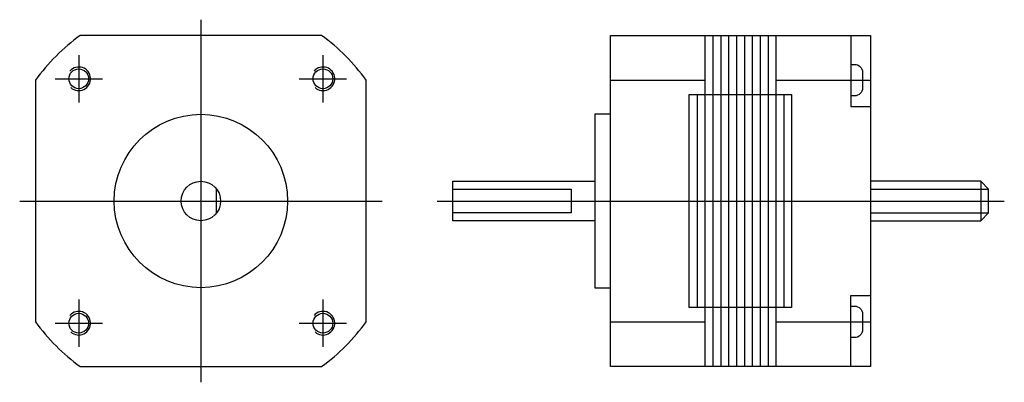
# Model space of a CAD drawing. Extents: x -23 to 102, y -23 to 23.
import ezdxf

# ---------------------------------------------------------------- set-up
doc = ezdxf.new("R2010")
doc.units = 0
doc.header["$LTSCALE"] = 2
doc.linetypes.add('CENTER', pattern=[0])
doc.layers.get('0').update_dxf_attribs({"linetype": 'CONTINUOUS'})
doc.layers.add('CENTER', color=1, linetype='CENTER')

msp = doc.modelspace()

# ---------------------------------------------------------------- linework, layer by layer
at = {"color": 0}
for p, q in [((64, 21), (64, 13.5)), ((65, 21), (65, -21)), ((66, 21), (66, -21)), ((67, 21), (67, -21)), ((68, 21), (68, -21)), ((69, 21), (69, -21)), ((70, 21), (70, -21)), ((71, 21), (71, -21)), ((72, 21), (72, -21)), ((73, 21), (73, 13.5)), ((52, 15.33), (64, 15.33)), ((73, 15.33), (85, 15.33)), ((63, 13.5), (63, -13.5)), ((64, 13.5), (64, -13.5)), ((73, 13.5), (73, -13.5)), ((74, 13.5), (74, -13.5)), ((99, 2.5), (99, -2.5)), ((2, -1.5), (2, 1.5)), ((85, 1.5), (100, 1.5)), ((85, -1.5), (100, -1.5)), ((64, -13.5), (64, -21)), ((73, -13.5), (73, -21)), ((52, -15.33), (64, -15.33)), ((73, -15.33), (85, -15.33))]:
    msp.add_line(p, q, dxfattribs=at)
msp.add_lwpolyline([(-15.33, -21), (15.33, -21, 0.07757), (21, -15.33), (21, 15.33, 0.07757), (15.33, 21), (-15.33, 21, 0.07757), (-21, 15.33), (-21, -15.33, 0.07757)], format="xyb", close=True, dxfattribs=at)
for points in [[(52, -21), (52, 21), (85, 21), (85, -21)], [(62, -13.5), (62, 13.5), (75, 13.5), (75, -13.5)]]:
    msp.add_lwpolyline(points, close=True, dxfattribs=at)
for points in [[(82.5, 21), (82.5, 12), (85, 12)], [(52, 11), (50, 11), (50, -11), (52, -11)], [(50, -2.5), (32, -2.5), (32, 2.5), (50, 2.5)], [(85, -2.5), (99, -2.5), (100, -1.5), (100, 1.5), (99, 2.5), (85, 2.5)], [(32, 1.5), (47, 1.5), (47, -1.5), (32, -1.5)], [(82.5, -21), (82.5, -12), (85, -12)]]:
    msp.add_lwpolyline(points, dxfattribs=at)
for points in [[(82.5, 17.33), (83, 17.33, -0.414214), (84, 16.33), (84, 14.33, -0.414214), (83, 13.33), (82.5, 13.33)], [(82.5, -13.33), (83, -13.33, -0.414214), (84, -14.33), (84, -16.33, -0.414214), (83, -17.33), (82.5, -17.33)]]:
    msp.add_lwpolyline(points, format="xyb", dxfattribs=at)
for centre, radius in [((-15.5, 15.5), 1.25), ((15.5, 15.5), 1.25), ((0, 0), 11), ((0, 0), 2.5), ((-15.5, -15.5), 1.25), ((15.5, -15.5), 1.25)]:
    msp.add_circle(centre, radius, dxfattribs=at)
for centre in [(-15.5, 15.5), (15.5, 15.5), (-15.5, -15.5), (15.5, -15.5)]:
    msp.add_arc(centre, 1.5, 227.9808, 139.0038, dxfattribs=at)
at = {"layer": 'CENTER', "color": 0}
for p, q in [((0, 23), (0, -23)), ((-15.5, 18.5), (-15.5, 12.5)), ((15.5, 18.5), (15.5, 12.5)), ((-18.5, 15.5), (-12.5, 15.5)), ((12.5, 15.5), (18.5, 15.5)), ((-23, 0), (23, 0)), ((30, 0), (102, 0)), ((-15.5, -12.5), (-15.5, -18.5)), ((15.5, -12.5), (15.5, -18.5)), ((-18.5, -15.5), (-12.5, -15.5)), ((12.5, -15.5), (18.5, -15.5))]:
    msp.add_line(p, q, dxfattribs=at)

doc.saveas('drawing.dxf')
